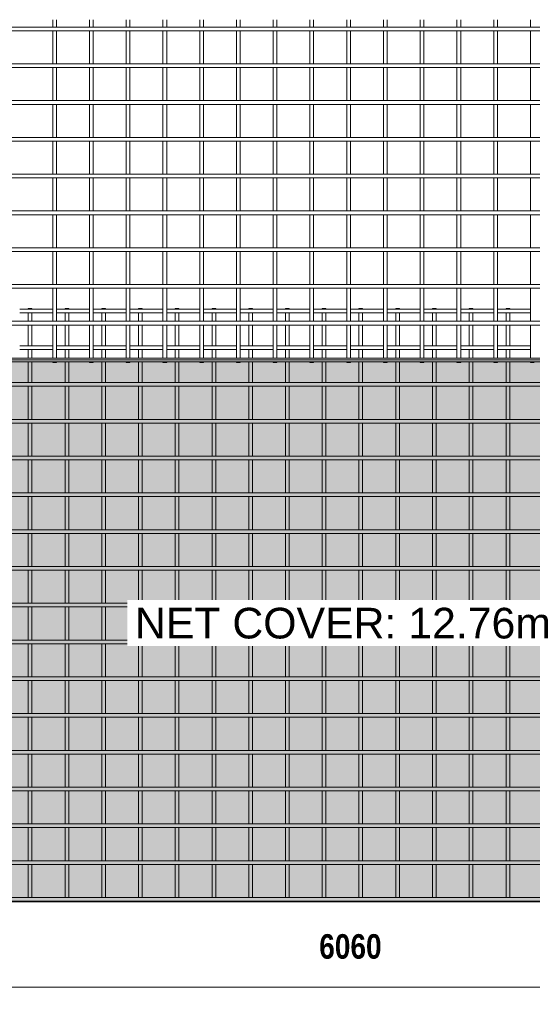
# Model space of a CAD drawing. Header units: millimetres. Extents: x -1089 to 8233, y -667 to 3349.
# Tile 2 of 5: x 1114 to 3207, y -667 to 3349. Entities that reach past the tile are written whole.
import ezdxf

# ---------------------------------------------------------------- set-up
doc = ezdxf.new("R2010")
doc.units = ezdxf.units.MM
for name, color, linetype, lineweight in [('A-ANNO-DIMS', 211, 'Continuous', 9), ('A-ANNO-DIMS-50', 211, 'Continuous', 9), ('A-DETL-GENF', 92, 'Continuous', 18), ('A-DETL-THIN', 151, 'Continuous', 18), ('A-GENM', 13, 'Continuous', 18), ('G-ANNO-TEXT', 231, 'Continuous', 9)]:
    doc.layers.add(name, color=color, linetype=linetype, lineweight=lineweight)
doc.styles.add('Arial_1', font='arial.ttf', dxfattribs={"height": 125})
doc.styles.add('TechnicBold', font='techb___.ttf', dxfattribs={"height": 100})
doc.dimstyles.new('Technic_-_DiagonalSlash', dxfattribs={"dimscale": 304.8, "dimtxt": 134.269535, "dimasz": 0.410105, "dimexe": 0.393701, "dimexo": 0.82021, "dimgap": 0.287073, "dimtad": 1, "dimdec": 0, "dimzin": 0, "dimdsep": 46, "dimtxsty": 'TechnicBold', "dimblk1": 'OBLIQUE', "dimblk2": 'OBLIQUE', "dimsah": 1, "dimcen": 0.09, "dimdle": 0.393701, "dimazin": 0, "dimtfac": 1, "dimtdec": 4, "dimtix": 1, "dimtmove": 0, "dimatfit": 3, "dimfxl": 1, "dimtvp": 1, "dimtfill": 1, "dimtolj": 1, "dimtzin": 0, "dimarcsym": 2})

# ---------------------------------------------------------------- blocks, each defined once
blk = doc.blocks.new('United Steel 661 Large Mesh - United Steel 661 Large Mesh-275914-Level 1')
at = {"layer": 'A-GENM'}
for p, q in [((-4386.8, 0), (-4386.8, -2.8)), ((-4371.8, 0), (-4386.8, 0)), ((-4371.8, -2.8), (-4371.8, 0)), ((-4236.8, 0), (-4236.8, -2.8)), ((-4221.8, 0), (-4236.8, 0)), ((-4221.8, -2.8), (-4221.8, 0)), ((-4086.8, 0), (-4086.8, -2.8)), ((-4071.8, 0), (-4086.8, 0)), ((-4071.8, -2.8), (-4071.8, 0)), ((-3936.9, 0), (-3936.9, -2.8)), ((-3921.9, 0), (-3936.9, 0)), ((-3921.9, -2.8), (-3921.9, 0)), ((-3786.9, 0), (-3786.9, -2.9)), ((-3771.9, 0), (-3786.9, 0)), ((-3771.9, -2.9), (-3771.9, 0)), ((-3636.9, 0), (-3636.9, -2.9)), ((-3621.9, 0), (-3636.9, 0)), ((-3621.9, -2.9), (-3621.9, 0)), ((-3486.9, 0), (-3486.9, -2.9)), ((-3471.9, 0), (-3486.9, 0)), ((-3471.9, -2.9), (-3471.9, 0)), ((-3336.9, 0), (-3336.9, -2.9)), ((-3321.9, 0), (-3336.9, 0)), ((-3321.9, -2.9), (-3321.9, 0)), ((-3187, 0), (-3187, -2.8)), ((-3172, 0), (-3187, 0)), ((-3172, -2.8), (-3172, 0)), ((-3037, 0), (-3037, -2.8)), ((-3022, 0), (-3037, 0)), ((-3022, -2.8), (-3022, 0)), ((-2887, 0), (-2887, -2.8)), ((-2872, 0), (-2887, 0)), ((-2872, -2.8), (-2872, 0)), ((-2737, 0), (-2737, -2.8)), ((-2722, 0), (-2737, 0)), ((-2722, -2.8), (-2722, 0)), ((-2587, 0), (-2587, -2.8)), ((-2572, 0), (-2587, 0)), ((-2572, -2.8), (-2572, 0)), ((-2437, 0), (-2437, -2.8)), ((-2422, 0), (-2437, 0)), ((-2422, -2.8), (-2422, 0)), ((-4286.8, -2.8), (-4421.8, -2.8)), ((-4421.8, -17.8), (-4286.8, -17.8)), ((-4386.8, -17.7), (-4386.8, -52.7)), ((-4371.8, -52.7), (-4371.8, -17.7)), ((-4136.8, -2.8), (-4271.8, -2.8)), ((-4271.8, -17.8), (-4136.8, -17.8)), ((-4236.8, -17.7), (-4236.8, -52.7)), ((-4221.8, -52.7), (-4221.8, -17.7)), ((-3986.9, -2.8), (-4121.8, -2.8)), ((-4121.8, -17.8), (-3986.9, -17.8)), ((-4086.8, -17.7), (-4086.8, -52.7)), ((-4071.8, -52.7), (-4071.8, -17.7)), ((-3836.9, -2.8), (-3971.9, -2.8)), ((-3971.9, -17.8), (-3836.9, -17.8)), ((-3936.9, -17.7), (-3936.9, -52.7)), ((-3921.9, -52.7), (-3921.9, -17.7)), ((-3686.9, -2.8), (-3821.9, -2.8)), ((-3821.9, -17.8), (-3686.9, -17.8)), ((-3786.9, -17.7), (-3786.9, -52.7)), ((-3771.9, -52.7), (-3771.9, -17.7)), ((-3536.9, -2.8), (-3671.9, -2.8)), ((-3671.9, -17.8), (-3536.9, -17.8)), ((-3636.9, -17.7), (-3636.9, -52.7)), ((-3621.9, -52.7), (-3621.9, -17.7)), ((-3386.9, -2.8), (-3521.9, -2.8)), ((-3521.9, -17.8), (-3386.9, -17.8)), ((-3486.9, -17.6), (-3486.9, -52.8)), ((-3471.9, -52.8), (-3471.9, -17.6)), ((-3237, -2.8), (-3371.9, -2.8)), ((-3371.9, -17.8), (-3237, -17.8)), ((-3336.9, -17.6), (-3336.9, -52.6)), ((-3321.9, -52.6), (-3321.9, -17.6)), ((-3087, -2.8), (-3222, -2.8)), ((-3222, -17.8), (-3087, -17.8)), ((-3187, -17.8), (-3187, -52.6)), ((-3172, -52.6), (-3172, -17.8)), ((-2937, -2.8), (-3072, -2.8)), ((-3072, -17.8), (-2937, -17.8)), ((-3037, -17.8), (-3037, -52.6)), ((-3022, -52.6), (-3022, -17.8)), ((-2787, -2.8), (-2922, -2.8)), ((-2922, -17.8), (-2787, -17.8)), ((-2887, -17.8), (-2887, -52.6)), ((-2872, -52.6), (-2872, -17.8)), ((-2637, -2.8), (-2772, -2.8)), ((-2772, -17.8), (-2637, -17.8)), ((-2737, -17.8), (-2737, -52.6)), ((-2722, -52.6), (-2722, -17.8)), ((-2487, -2.8), (-2622, -2.8)), ((-2622, -17.8), (-2487, -17.8)), ((-2587, -17.8), (-2587, -52.6)), ((-2572, -52.6), (-2572, -17.8)), ((-2337.1, -2.8), (-2472, -2.8)), ((-2472, -17.8), (-2337.1, -17.8)), ((-2437, -17.8), (-2437, -52.6)), ((-2422, -52.6), (-2422, -17.8)), ((-4386.8, -67.6), (-4386.8, -152.8)), ((-4371.8, -152.8), (-4371.8, -67.6)), ((-4236.8, -67.6), (-4236.8, -152.8)), ((-4221.8, -152.8), (-4221.8, -67.6)), ((-4086.8, -67.6), (-4086.8, -152.8)), ((-4071.8, -152.8), (-4071.8, -67.6)), ((-3936.9, -67.6), (-3936.9, -152.8)), ((-3921.9, -152.8), (-3921.9, -67.6)), ((-3786.9, -67.5), (-3786.9, -152.8)), ((-3771.9, -152.8), (-3771.9, -67.5)), ((-3636.9, -67.5), (-3636.9, -152.8)), ((-3621.9, -152.8), (-3621.9, -67.5)), ((-3486.9, -67.5), (-3486.9, -152.9)), ((-3471.9, -152.9), (-3471.9, -67.5)), ((-3336.9, -67.6), (-3336.9, -152.9)), ((-3321.9, -152.9), (-3321.9, -67.6)), ((-3187, -67.6), (-3187, -152.7)), ((-3172, -152.7), (-3172, -67.6)), ((-3037, -67.6), (-3037, -152.7)), ((-3022, -152.7), (-3022, -67.6)), ((-2887, -67.6), (-2887, -152.7)), ((-2872, -152.7), (-2872, -67.6)), ((-2737, -67.6), (-2737, -152.7)), ((-2722, -152.7), (-2722, -67.6)), ((-2587, -67.6), (-2587, -152.7)), ((-2572, -152.7), (-2572, -67.6)), ((-2437, -67.6), (-2437, -152.7)), ((-2422, -152.7), (-2422, -67.6)), ((-4286.8, -152.7), (-4421.8, -152.7)), ((-4136.8, -152.7), (-4271.8, -152.7)), ((-3986.9, -152.7), (-4121.8, -152.7)), ((-3836.9, -152.7), (-3971.9, -152.7)), ((-3686.9, -152.7), (-3821.9, -152.7)), ((-3536.9, -152.7), (-3671.9, -152.7)), ((-3386.9, -152.7), (-3521.9, -152.7)), ((-3237, -152.7), (-3371.9, -152.7)), ((-3087, -152.7), (-3222, -152.7)), ((-2937, -152.7), (-3072, -152.7)), ((-2787, -152.7), (-2922, -152.7)), ((-2637, -152.7), (-2772, -152.7)), ((-2487, -152.7), (-2622, -152.7)), ((-2337.1, -152.7), (-2472, -152.7)), ((-4421.8, -167.7), (-4286.8, -167.7)), ((-4386.8, -167.7), (-4386.8, -202.7)), ((-4371.8, -202.7), (-4371.8, -167.7)), ((-4271.8, -167.7), (-4136.8, -167.7)), ((-4236.8, -167.7), (-4236.8, -202.7)), ((-4221.8, -202.7), (-4221.8, -167.7)), ((-4121.8, -167.7), (-3986.9, -167.7)), ((-4086.8, -167.7), (-4086.8, -202.7)), ((-4071.8, -202.7), (-4071.8, -167.7)), ((-3971.9, -167.7), (-3836.9, -167.7)), ((-3936.9, -167.7), (-3936.9, -202.7)), ((-3921.9, -202.7), (-3921.9, -167.7)), ((-3821.9, -167.7), (-3686.9, -167.7)), ((-3786.9, -167.6), (-3786.9, -202.7)), ((-3771.9, -202.7), (-3771.9, -167.6)), ((-3671.9, -167.7), (-3536.9, -167.7)), ((-3636.9, -167.6), (-3636.9, -202.7)), ((-3621.9, -202.7), (-3621.9, -167.6)), ((-3521.9, -167.7), (-3386.9, -167.7)), ((-3486.9, -167.6), (-3486.9, -202.7)), ((-3471.9, -202.7), (-3471.9, -167.6)), ((-3371.9, -167.7), (-3237, -167.7)), ((-3336.9, -167.6), (-3336.9, -202.6)), ((-3321.9, -202.6), (-3321.9, -167.6)), ((-3222, -167.7), (-3087, -167.7)), ((-3187, -167.7), (-3187, -202.6)), ((-3172, -202.6), (-3172, -167.7)), ((-3072, -167.7), (-2937, -167.7)), ((-3037, -167.7), (-3037, -202.6)), ((-3022, -202.6), (-3022, -167.7)), ((-2922, -167.7), (-2787, -167.7)), ((-2887, -167.7), (-2887, -202.6)), ((-2872, -202.6), (-2872, -167.7)), ((-2772, -167.7), (-2637, -167.7)), ((-2737, -167.7), (-2737, -202.6)), ((-2722, -202.6), (-2722, -167.7)), ((-2622, -167.7), (-2487, -167.7)), ((-2587, -167.7), (-2587, -202.6)), ((-2572, -202.6), (-2572, -167.7)), ((-2472, -167.7), (-2337.1, -167.7)), ((-2437, -167.7), (-2437, -202.6)), ((-2422, -202.6), (-2422, -167.7)), ((-4386.8, -217.6), (-4386.8, -302.8)), ((-4371.8, -302.8), (-4371.8, -217.6)), ((-4236.8, -217.6), (-4236.8, -302.8)), ((-4221.8, -302.8), (-4221.8, -217.6)), ((-4086.8, -217.5), (-4086.8, -302.8)), ((-4071.8, -302.8), (-4071.8, -217.5)), ((-3936.9, -217.5), (-3936.9, -302.8)), ((-3921.9, -302.8), (-3921.9, -217.5)), ((-3786.9, -217.5), (-3786.9, -302.8)), ((-3771.9, -302.8), (-3771.9, -217.5)), ((-3636.9, -217.5), (-3636.9, -302.8)), ((-3621.9, -302.8), (-3621.9, -217.5)), ((-3486.9, -217.5), (-3486.9, -302.8)), ((-3471.9, -302.8), (-3471.9, -217.5)), ((-3336.9, -217.6), (-3336.9, -302.8)), ((-3321.9, -302.8), (-3321.9, -217.6)), ((-3187, -217.6), (-3187, -302.7)), ((-3172, -302.7), (-3172, -217.6)), ((-3037, -217.6), (-3037, -302.7)), ((-3022, -302.7), (-3022, -217.6)), ((-2887, -217.6), (-2887, -302.7)), ((-2872, -302.7), (-2872, -217.6)), ((-2737, -217.6), (-2737, -302.7)), ((-2722, -302.7), (-2722, -217.6)), ((-2587, -217.6), (-2587, -302.7)), ((-2572, -302.7), (-2572, -217.6)), ((-2437, -217.6), (-2437, -302.7)), ((-2422, -302.7), (-2422, -217.6)), ((-250.1, -302.7), (-6060, -302.7)), ((-6060, -317.7), (-250.1, -317.7)), ((-4386.8, -317.7), (-4386.8, -452.8)), ((-4371.8, -452.8), (-4371.8, -317.7)), ((-4236.8, -317.7), (-4236.8, -452.8)), ((-4221.8, -452.8), (-4221.8, -317.7)), ((-4086.8, -317.6), (-4086.8, -452.8)), ((-4071.8, -452.8), (-4071.8, -317.6)), ((-3936.9, -317.6), (-3936.9, -452.8)), ((-3921.9, -452.8), (-3921.9, -317.6)), ((-3786.9, -317.6), (-3786.9, -452.8)), ((-3771.9, -452.8), (-3771.9, -317.6)), ((-3636.9, -317.6), (-3636.9, -452.8)), ((-3621.9, -452.8), (-3621.9, -317.6)), ((-3486.9, -317.6), (-3486.9, -452.8)), ((-3471.9, -452.8), (-3471.9, -317.6)), ((-3336.9, -317.6), (-3336.9, -452.8)), ((-3321.9, -452.8), (-3321.9, -317.6)), ((-3187, -317.7), (-3187, -452.7)), ((-3172, -452.7), (-3172, -317.7)), ((-3037, -317.7), (-3037, -452.7)), ((-3022, -452.7), (-3022, -317.7)), ((-2887, -317.7), (-2887, -452.7)), ((-2872, -452.7), (-2872, -317.7)), ((-2737, -317.7), (-2737, -452.7)), ((-2722, -452.7), (-2722, -317.7)), ((-2587, -317.7), (-2587, -452.7)), ((-2572, -452.7), (-2572, -317.7)), ((-2437, -317.7), (-2437, -452.7)), ((-2422, -452.7), (-2422, -317.7)), ((-250.1, -452.7), (-6060, -452.7)), ((-6060, -467.7), (-250.1, -467.7)), ((-4386.8, -467.6), (-4386.8, -602.8)), ((-4371.8, -602.8), (-4371.8, -467.6)), ((-4236.8, -467.6), (-4236.8, -602.8)), ((-4221.8, -602.8), (-4221.8, -467.6)), ((-4086.8, -467.6), (-4086.8, -602.8)), ((-4071.8, -602.8), (-4071.8, -467.6)), ((-3936.9, -467.6), (-3936.9, -602.8)), ((-3921.9, -602.8), (-3921.9, -467.6)), ((-3786.9, -467.6), (-3786.9, -602.8)), ((-3771.9, -602.8), (-3771.9, -467.6)), ((-3636.9, -467.6), (-3636.9, -602.8)), ((-3621.9, -602.8), (-3621.9, -467.6)), ((-3486.9, -467.6), (-3486.9, -602.8)), ((-3471.9, -602.8), (-3471.9, -467.6)), ((-3336.9, -467.6), (-3336.9, -602.8)), ((-3321.9, -602.8), (-3321.9, -467.6)), ((-3187, -467.7), (-3187, -602.7)), ((-3172, -602.7), (-3172, -467.7)), ((-3037, -467.7), (-3037, -602.7)), ((-3022, -602.7), (-3022, -467.7)), ((-2887, -467.7), (-2887, -602.7)), ((-2872, -602.7), (-2872, -467.7)), ((-2737, -467.7), (-2737, -602.7)), ((-2722, -602.7), (-2722, -467.7)), ((-2587, -467.7), (-2587, -602.7)), ((-2572, -602.7), (-2572, -467.7)), ((-2437, -467.7), (-2437, -602.7)), ((-2422, -602.7), (-2422, -467.7)), ((-250.1, -602.7), (-6060, -602.7)), ((-6060, -617.7), (-250.1, -617.7)), ((-4386.8, -617.6), (-4386.8, -752.8)), ((-4371.8, -752.8), (-4371.8, -617.6)), ((-4236.8, -617.6), (-4236.8, -752.8)), ((-4221.8, -752.8), (-4221.8, -617.6)), ((-4086.8, -617.6), (-4086.8, -752.8)), ((-4071.8, -752.8), (-4071.8, -617.6)), ((-3936.9, -617.6), (-3936.9, -752.8)), ((-3921.9, -752.8), (-3921.9, -617.6)), ((-3786.9, -617.6), (-3786.9, -752.8)), ((-3771.9, -752.8), (-3771.9, -617.6)), ((-3636.9, -617.6), (-3636.9, -752.8)), ((-3621.9, -752.8), (-3621.9, -617.6)), ((-3486.9, -617.6), (-3486.9, -752.8)), ((-3471.9, -752.8), (-3471.9, -617.6)), ((-3336.9, -617.6), (-3336.9, -752.8)), ((-3321.9, -752.8), (-3321.9, -617.6)), ((-3187, -617.7), (-3187, -752.7)), ((-3172, -752.7), (-3172, -617.7)), ((-3037, -617.7), (-3037, -752.7)), ((-3022, -752.7), (-3022, -617.7)), ((-2887, -617.7), (-2887, -752.7)), ((-2872, -752.7), (-2872, -617.7)), ((-2737, -617.7), (-2737, -752.7)), ((-2722, -752.7), (-2722, -617.7)), ((-2587, -617.7), (-2587, -752.7)), ((-2572, -752.7), (-2572, -617.7)), ((-2437, -617.7), (-2437, -752.7)), ((-2422, -752.7), (-2422, -617.7)), ((-250.1, -752.7), (-6060, -752.7)), ((-6060, -767.7), (-250.1, -767.7)), ((-4386.8, -767.6), (-4386.8, -902.7)), ((-4371.8, -902.7), (-4371.8, -767.6)), ((-4236.8, -767.6), (-4236.8, -902.8)), ((-4221.8, -902.8), (-4221.8, -767.6)), ((-4086.8, -767.6), (-4086.8, -902.8)), ((-4071.8, -902.8), (-4071.8, -767.6)), ((-3936.9, -767.6), (-3936.9, -902.8)), ((-3921.9, -902.8), (-3921.9, -767.6)), ((-3786.9, -767.6), (-3786.9, -902.8)), ((-3771.9, -902.8), (-3771.9, -767.6)), ((-3636.9, -767.6), (-3636.9, -902.8)), ((-3621.9, -902.8), (-3621.9, -767.6)), ((-3486.9, -767.6), (-3486.9, -902.8)), ((-3471.9, -902.8), (-3471.9, -767.6)), ((-3336.9, -767.6), (-3336.9, -902.8)), ((-3321.9, -902.8), (-3321.9, -767.6)), ((-3187, -767.7), (-3187, -902.7)), ((-3172, -902.7), (-3172, -767.7)), ((-3037, -767.7), (-3037, -902.7)), ((-3022, -902.7), (-3022, -767.7)), ((-2887, -767.7), (-2887, -902.7)), ((-2872, -902.7), (-2872, -767.7)), ((-2737, -767.7), (-2737, -902.7)), ((-2722, -902.7), (-2722, -767.7)), ((-2587, -767.7), (-2587, -902.7)), ((-2572, -902.7), (-2572, -767.7)), ((-2437, -767.7), (-2437, -902.7)), ((-2422, -902.7), (-2422, -767.7)), ((-250.1, -902.7), (-6060, -902.7)), ((-6060, -917.7), (-250.1, -917.7)), ((-4386.8, -917.6), (-4386.8, -1052.7)), ((-4371.8, -1052.7), (-4371.8, -917.6)), ((-4236.8, -917.6), (-4236.8, -1052.7)), ((-4221.8, -1052.7), (-4221.8, -917.6)), ((-4086.8, -917.6), (-4086.8, -1052.7)), ((-4071.8, -1052.7), (-4071.8, -917.6)), ((-3936.9, -917.6), (-3936.9, -1052.8)), ((-3921.9, -1052.8), (-3921.9, -917.6)), ((-3786.9, -917.6), (-3786.9, -1052.8)), ((-3771.9, -1052.8), (-3771.9, -917.6)), ((-3636.9, -917.6), (-3636.9, -1052.8)), ((-3621.9, -1052.8), (-3621.9, -917.6)), ((-3486.9, -917.6), (-3486.9, -1052.8)), ((-3471.9, -1052.8), (-3471.9, -917.6)), ((-3336.9, -917.6), (-3336.9, -1052.8)), ((-3321.9, -1052.8), (-3321.9, -917.6)), ((-3187, -917.7), (-3187, -1052.7)), ((-3172, -1052.7), (-3172, -917.7)), ((-3037, -917.7), (-3037, -1052.7)), ((-3022, -1052.7), (-3022, -917.7)), ((-2887, -917.7), (-2887, -1052.7)), ((-2872, -1052.7), (-2872, -917.7)), ((-2737, -917.7), (-2737, -1052.7)), ((-2722, -1052.7), (-2722, -917.7)), ((-2587, -917.7), (-2587, -1052.7)), ((-2572, -1052.7), (-2572, -917.7)), ((-2437, -917.7), (-2437, -1052.7)), ((-2422, -1052.7), (-2422, -917.7)), ((-250.1, -1052.7), (-6060, -1052.7)), ((-6060, -1067.7), (-250.1, -1067.7)), ((-4386.8, -1067.6), (-4386.8, -1202.7)), ((-4371.8, -1202.7), (-4371.8, -1067.6)), ((-4236.8, -1067.6), (-4236.8, -1202.7)), ((-4221.8, -1202.7), (-4221.8, -1067.6)), ((-4086.8, -1067.6), (-4086.8, -1202.7)), ((-4071.8, -1202.7), (-4071.8, -1067.6)), ((-3936.9, -1067.6), (-3936.9, -1202.7)), ((-3921.9, -1202.7), (-3921.9, -1067.6)), ((-3786.9, -1067.6), (-3786.9, -1202.7)), ((-3771.9, -1202.7), (-3771.9, -1067.6)), ((-3636.9, -1067.6), (-3636.9, -1202.8)), ((-3621.9, -1202.8), (-3621.9, -1067.6)), ((-3486.9, -1067.6), (-3486.9, -1202.8)), ((-3471.9, -1202.8), (-3471.9, -1067.6)), ((-3336.9, -1067.5), (-3336.9, -1202.8)), ((-3321.9, -1202.8), (-3321.9, -1067.5)), ((-3187, -1067.7), (-3187, -1202.6)), ((-3172, -1202.6), (-3172, -1067.7)), ((-3037, -1067.7), (-3037, -1202.6)), ((-3022, -1202.6), (-3022, -1067.7)), ((-2887, -1067.7), (-2887, -1202.6)), ((-2872, -1202.6), (-2872, -1067.7)), ((-2737, -1067.7), (-2737, -1202.6)), ((-2722, -1202.6), (-2722, -1067.7)), ((-2587, -1067.7), (-2587, -1202.6)), ((-2572, -1202.6), (-2572, -1067.7)), ((-2437, -1067.7), (-2437, -1202.6)), ((-2422, -1202.6), (-2422, -1067.7)), ((-250.1, -1202.6), (-6060, -1202.6)), ((-6060, -1217.6), (-250.1, -1217.6)), ((-4386.8, -1217.6), (-4386.8, -1352.7)), ((-4371.8, -1352.7), (-4371.8, -1217.6)), ((-4236.8, -1217.6), (-4236.8, -1352.7)), ((-4221.8, -1352.7), (-4221.8, -1217.6)), ((-4086.8, -1217.6), (-4086.8, -1352.7)), ((-4071.8, -1352.7), (-4071.8, -1217.6)), ((-3936.9, -1217.6), (-3936.9, -1352.7)), ((-3921.9, -1352.7), (-3921.9, -1217.6)), ((-3786.9, -1217.6), (-3786.9, -1352.7)), ((-3771.9, -1352.7), (-3771.9, -1217.6)), ((-3636.9, -1217.5), (-3636.9, -1352.7)), ((-3621.9, -1352.7), (-3621.9, -1217.5)), ((-3486.9, -1217.5), (-3486.9, -1352.7)), ((-3471.9, -1352.7), (-3471.9, -1217.5)), ((-3336.9, -1217.5), (-3336.9, -1352.8)), ((-3321.9, -1352.8), (-3321.9, -1217.5)), ((-3187, -1217.6), (-3187, -1352.6)), ((-3172, -1352.6), (-3172, -1217.6)), ((-3037, -1217.6), (-3037, -1352.6)), ((-3022, -1352.6), (-3022, -1217.6)), ((-2887, -1217.6), (-2887, -1352.6)), ((-2872, -1352.6), (-2872, -1217.6)), ((-2737, -1217.6), (-2737, -1352.6)), ((-2722, -1352.6), (-2722, -1217.6)), ((-2587, -1217.6), (-2587, -1352.6)), ((-2572, -1352.6), (-2572, -1217.6)), ((-2437, -1217.6), (-2437, -1352.6)), ((-2422, -1352.6), (-2422, -1217.6)), ((-250.1, -1352.6), (-6060, -1352.6)), ((-6060, -1367.6), (-250.1, -1367.6)), ((-4386.8, -1367.6), (-4386.8, -1502.7)), ((-4371.8, -1502.7), (-4371.8, -1367.6)), ((-4236.8, -1367.6), (-4236.8, -1502.7)), ((-4221.8, -1502.7), (-4221.8, -1367.6)), ((-4086.8, -1367.6), (-4086.8, -1502.7)), ((-4071.8, -1502.7), (-4071.8, -1367.6)), ((-3936.9, -1367.5), (-3936.9, -1502.7)), ((-3921.9, -1502.7), (-3921.9, -1367.5)), ((-3786.9, -1367.5), (-3786.9, -1502.7)), ((-3771.9, -1502.7), (-3771.9, -1367.5)), ((-3636.9, -1367.5), (-3636.9, -1502.7)), ((-3621.9, -1502.7), (-3621.9, -1367.5)), ((-3486.9, -1367.5), (-3486.9, -1502.7)), ((-3471.9, -1502.7), (-3471.9, -1367.5)), ((-3336.9, -1367.5), (-3336.9, -1502.7)), ((-3321.9, -1502.7), (-3321.9, -1367.5)), ((-3187, -1367.6), (-3187, -1502.6)), ((-3172, -1502.6), (-3172, -1367.6)), ((-3037, -1367.6), (-3037, -1502.6)), ((-3022, -1502.6), (-3022, -1367.6)), ((-2887, -1367.6), (-2887, -1502.6)), ((-2872, -1502.6), (-2872, -1367.6)), ((-2737, -1367.6), (-2737, -1502.6)), ((-2722, -1502.6), (-2722, -1367.6)), ((-2587, -1367.6), (-2587, -1502.6)), ((-2572, -1502.6), (-2572, -1367.6)), ((-2437, -1367.6), (-2437, -1502.6)), ((-2422, -1502.6), (-2422, -1367.6)), ((-250.1, -1502.6), (-6060, -1502.6)), ((-6060, -1517.6), (-250.1, -1517.6)), ((-4386.8, -1517.6), (-4386.8, -1652.7)), ((-4371.8, -1652.7), (-4371.8, -1517.6)), ((-4236.8, -1517.5), (-4236.8, -1652.7)), ((-4221.8, -1652.7), (-4221.8, -1517.5)), ((-4086.8, -1517.5), (-4086.8, -1652.7)), ((-4071.8, -1652.7), (-4071.8, -1517.5)), ((-3936.9, -1517.5), (-3936.9, -1652.7)), ((-3921.9, -1652.7), (-3921.9, -1517.5)), ((-3786.9, -1517.5), (-3786.9, -1652.7)), ((-3771.9, -1652.7), (-3771.9, -1517.5)), ((-3636.9, -1517.5), (-3636.9, -1652.7)), ((-3621.9, -1652.7), (-3621.9, -1517.5)), ((-3486.9, -1517.5), (-3486.9, -1652.7)), ((-3471.9, -1652.7), (-3471.9, -1517.5)), ((-3336.9, -1517.5), (-3336.9, -1652.7)), ((-3321.9, -1652.7), (-3321.9, -1517.5)), ((-3187, -1517.6), (-3187, -1652.6)), ((-3172, -1652.6), (-3172, -1517.6)), ((-3037, -1517.6), (-3037, -1652.6)), ((-3022, -1652.6), (-3022, -1517.6)), ((-2887, -1517.6), (-2887, -1652.6)), ((-2872, -1652.6), (-2872, -1517.6)), ((-2737, -1517.6), (-2737, -1652.6)), ((-2722, -1652.6), (-2722, -1517.6)), ((-2587, -1517.6), (-2587, -1652.6)), ((-2572, -1652.6), (-2572, -1517.6)), ((-2437, -1517.6), (-2437, -1652.6)), ((-2422, -1652.6), (-2422, -1517.6)), ((-250.1, -1652.6), (-6060, -1652.6)), ((-6060, -1667.6), (-250.1, -1667.6)), ((-4386.8, -1667.5), (-4386.8, -1802.7)), ((-4371.8, -1802.7), (-4371.8, -1667.5)), ((-4236.8, -1667.5), (-4236.8, -1802.7)), ((-4221.8, -1802.7), (-4221.8, -1667.5)), ((-4086.8, -1667.5), (-4086.8, -1802.7)), ((-4071.8, -1802.7), (-4071.8, -1667.5)), ((-3936.9, -1667.5), (-3936.9, -1802.7)), ((-3921.9, -1802.7), (-3921.9, -1667.5)), ((-3786.9, -1667.5), (-3786.9, -1802.7)), ((-3771.9, -1802.7), (-3771.9, -1667.5)), ((-3636.9, -1667.5), (-3636.9, -1802.7)), ((-3621.9, -1802.7), (-3621.9, -1667.5)), ((-3486.9, -1667.5), (-3486.9, -1802.7)), ((-3471.9, -1802.7), (-3471.9, -1667.5)), ((-3336.9, -1667.5), (-3336.9, -1802.7)), ((-3321.9, -1802.7), (-3321.9, -1667.5)), ((-3187, -1667.6), (-3187, -1802.6)), ((-3172, -1802.6), (-3172, -1667.6)), ((-3037, -1667.6), (-3037, -1802.6)), ((-3022, -1802.6), (-3022, -1667.6)), ((-2887, -1667.6), (-2887, -1802.6)), ((-2872, -1802.6), (-2872, -1667.6)), ((-2737, -1667.6), (-2737, -1802.6)), ((-2722, -1802.6), (-2722, -1667.6)), ((-2587, -1667.6), (-2587, -1802.6)), ((-2572, -1802.6), (-2572, -1667.6)), ((-2437, -1667.6), (-2437, -1802.6)), ((-2422, -1802.6), (-2422, -1667.6)), ((-250.1, -1802.6), (-6060, -1802.6)), ((-6060, -1817.6), (-250.1, -1817.6)), ((-4386.8, -1817.5), (-4386.8, -1952.7)), ((-4371.8, -1952.7), (-4371.8, -1817.5)), ((-4236.8, -1817.5), (-4236.8, -1952.7)), ((-4221.8, -1952.7), (-4221.8, -1817.5)), ((-4086.8, -1817.5), (-4086.8, -1952.7)), ((-4071.8, -1952.7), (-4071.8, -1817.5)), ((-3936.9, -1817.5), (-3936.9, -1952.7)), ((-3921.9, -1952.7), (-3921.9, -1817.5)), ((-3786.9, -1817.5), (-3786.9, -1952.7)), ((-3771.9, -1952.7), (-3771.9, -1817.5)), ((-3636.9, -1817.5), (-3636.9, -1952.7)), ((-3621.9, -1952.7), (-3621.9, -1817.5)), ((-3486.9, -1817.5), (-3486.9, -1952.7)), ((-3471.9, -1952.7), (-3471.9, -1817.5)), ((-3336.9, -1817.5), (-3336.9, -1952.7)), ((-3321.9, -1952.7), (-3321.9, -1817.5)), ((-3187, -1817.6), (-3187, -1952.6)), ((-3172, -1952.6), (-3172, -1817.6)), ((-3037, -1817.6), (-3037, -1952.6)), ((-3022, -1952.6), (-3022, -1817.6)), ((-2887, -1817.6), (-2887, -1952.6)), ((-2872, -1952.6), (-2872, -1817.6)), ((-2737, -1817.6), (-2737, -1952.6)), ((-2722, -1952.6), (-2722, -1817.6)), ((-2587, -1817.6), (-2587, -1952.6)), ((-2572, -1952.6), (-2572, -1817.6)), ((-2437, -1817.6), (-2437, -1952.6)), ((-2422, -1952.6), (-2422, -1817.6)), ((-250.1, -1952.6), (-6060, -1952.6)), ((-6060, -1967.6), (-250.1, -1967.6)), ((-4386.8, -1967.5), (-4386.8, -2102.6)), ((-4371.8, -2102.6), (-4371.8, -1967.5)), ((-4236.8, -1967.5), (-4236.8, -2102.6)), ((-4221.8, -2102.6), (-4221.8, -1967.5)), ((-4086.8, -1967.5), (-4086.8, -2102.7)), ((-4071.8, -2102.7), (-4071.8, -1967.5)), ((-3936.9, -1967.5), (-3936.9, -2102.7)), ((-3921.9, -2102.7), (-3921.9, -1967.5)), ((-3786.9, -1967.5), (-3786.9, -2102.7)), ((-3771.9, -2102.7), (-3771.9, -1967.5)), ((-3636.9, -1967.5), (-3636.9, -2102.7)), ((-3621.9, -2102.7), (-3621.9, -1967.5)), ((-3486.9, -1967.5), (-3486.9, -2102.7)), ((-3471.9, -2102.7), (-3471.9, -1967.5)), ((-3336.9, -1967.5), (-3336.9, -2102.7)), ((-3321.9, -2102.7), (-3321.9, -1967.5)), ((-3187, -1967.6), (-3187, -2102.6)), ((-3172, -2102.6), (-3172, -1967.6)), ((-3037, -1967.6), (-3037, -2102.6)), ((-3022, -2102.6), (-3022, -1967.6)), ((-2887, -1967.6), (-2887, -2102.6)), ((-2872, -2102.6), (-2872, -1967.6)), ((-2737, -1967.6), (-2737, -2102.6)), ((-2722, -2102.6), (-2722, -1967.6)), ((-2587, -1967.6), (-2587, -2102.6)), ((-2572, -2102.6), (-2572, -1967.6)), ((-2437, -1967.6), (-2437, -2102.6)), ((-2422, -2102.6), (-2422, -1967.6)), ((-250.1, -2102.6), (-6060, -2102.6)), ((-6060, -2117.6), (-250.1, -2117.6)), ((-4386.8, -2117.5), (-4386.8, -2252.6)), ((-4371.8, -2252.6), (-4371.8, -2117.5)), ((-4236.8, -2117.5), (-4236.8, -2252.6)), ((-4221.8, -2252.6), (-4221.8, -2117.5)), ((-4086.8, -2117.5), (-4086.8, -2252.6)), ((-4071.8, -2252.6), (-4071.8, -2117.5)), ((-3936.9, -2117.5), (-3936.9, -2252.6)), ((-3921.9, -2252.6), (-3921.9, -2117.5)), ((-3786.9, -2117.5), (-3786.9, -2252.7)), ((-3771.9, -2252.7), (-3771.9, -2117.5)), ((-3636.9, -2117.5), (-3636.9, -2252.7)), ((-3621.9, -2252.7), (-3621.9, -2117.5)), ((-3486.9, -2117.5), (-3486.9, -2252.7)), ((-3471.9, -2252.7), (-3471.9, -2117.5)), ((-3336.9, -2117.5), (-3336.9, -2252.7)), ((-3321.9, -2252.7), (-3321.9, -2117.5)), ((-3187, -2117.6), (-3187, -2252.6)), ((-3172, -2252.6), (-3172, -2117.6)), ((-3037, -2117.6), (-3037, -2252.6)), ((-3022, -2252.6), (-3022, -2117.6)), ((-2887, -2117.6), (-2887, -2252.6)), ((-2872, -2252.6), (-2872, -2117.6)), ((-2737, -2117.6), (-2737, -2252.6)), ((-2722, -2252.6), (-2722, -2117.6)), ((-2587, -2117.6), (-2587, -2252.6)), ((-2572, -2252.6), (-2572, -2117.6)), ((-2437, -2117.6), (-2437, -2252.6)), ((-2422, -2252.6), (-2422, -2117.6)), ((-250.1, -2252.6), (-6060, -2252.6)), ((-6060, -2267.6), (-250.1, -2267.6)), ((-4386.8, -2267.5), (-4386.8, -2402.6)), ((-4371.8, -2402.6), (-4371.8, -2267.5)), ((-4236.8, -2267.5), (-4236.8, -2402.6)), ((-4221.8, -2402.6), (-4221.8, -2267.5)), ((-4086.8, -2267.5), (-4086.8, -2402.6)), ((-4071.8, -2402.6), (-4071.8, -2267.5)), ((-3936.9, -2267.5), (-3936.9, -2402.6)), ((-3921.9, -2402.6), (-3921.9, -2267.5)), ((-3786.9, -2267.5), (-3786.9, -2402.6)), ((-3771.9, -2402.6), (-3771.9, -2267.5)), ((-3636.9, -2267.5), (-3636.9, -2402.6)), ((-3621.9, -2402.6), (-3621.9, -2267.5)), ((-3486.9, -2267.4), (-3486.9, -2402.7)), ((-3471.9, -2402.7), (-3471.9, -2267.4)), ((-3336.9, -2267.4), (-3336.9, -2402.7)), ((-3321.9, -2402.7), (-3321.9, -2267.4)), ((-3187, -2267.6), (-3187, -2402.5)), ((-3172, -2402.5), (-3172, -2267.6)), ((-3037, -2267.6), (-3037, -2402.5)), ((-3022, -2402.5), (-3022, -2267.6)), ((-2887, -2267.6), (-2887, -2402.5)), ((-2872, -2402.5), (-2872, -2267.6)), ((-2737, -2267.6), (-2737, -2402.5)), ((-2722, -2402.5), (-2722, -2267.6)), ((-2587, -2267.6), (-2587, -2402.5)), ((-2572, -2402.5), (-2572, -2267.6)), ((-2437, -2267.6), (-2437, -2402.5)), ((-2422, -2402.5), (-2422, -2267.6)), ((-250.1, -2402.5), (-6060, -2402.5)), ((-6060, -2417.5), (-250.1, -2417.5)), ((-4386.8, -2417.5), (-4386.8, -2420)), ((-4386.8, -2420), (-4371.8, -2420)), ((-4371.8, -2420), (-4371.8, -2417.5)), ((-4236.8, -2417.5), (-4236.8, -2420)), ((-4236.8, -2420), (-4221.8, -2420)), ((-4221.8, -2420), (-4221.8, -2417.5)), ((-4086.8, -2417.5), (-4086.8, -2420)), ((-4086.8, -2420), (-4071.8, -2420)), ((-4071.8, -2420), (-4071.8, -2417.5)), ((-3936.9, -2417.5), (-3936.9, -2420)), ((-3936.9, -2420), (-3921.9, -2420)), ((-3921.9, -2420), (-3921.9, -2417.5)), ((-3786.9, -2417.4), (-3786.9, -2420)), ((-3786.9, -2420), (-3771.9, -2420)), ((-3771.9, -2420), (-3771.9, -2417.4)), ((-3636.9, -2417.4), (-3636.9, -2420)), ((-3636.9, -2420), (-3621.9, -2420)), ((-3621.9, -2420), (-3621.9, -2417.4)), ((-3486.9, -2417.4), (-3486.9, -2420)), ((-3486.9, -2420), (-3471.9, -2420)), ((-3471.9, -2420), (-3471.9, -2417.4)), ((-3336.9, -2417.4), (-3336.9, -2420)), ((-3336.9, -2420), (-3321.9, -2420)), ((-3321.9, -2420), (-3321.9, -2417.4)), ((-3187, -2417.5), (-3187, -2420)), ((-3187, -2420), (-3172, -2420)), ((-3172, -2420), (-3172, -2417.5)), ((-3037, -2417.5), (-3037, -2420)), ((-3037, -2420), (-3022, -2420)), ((-3022, -2420), (-3022, -2417.5)), ((-2887, -2417.5), (-2887, -2420)), ((-2887, -2420), (-2872, -2420)), ((-2872, -2420), (-2872, -2417.5)), ((-2737, -2417.5), (-2737, -2420)), ((-2737, -2420), (-2722, -2420)), ((-2722, -2420), (-2722, -2417.5)), ((-2587, -2417.5), (-2587, -2420)), ((-2587, -2420), (-2572, -2420)), ((-2572, -2420), (-2572, -2417.5)), ((-2437, -2417.5), (-2437, -2420)), ((-2437, -2420), (-2422, -2420)), ((-2422, -2420), (-2422, -2417.5))]:
    blk.add_line(p, q, dxfattribs=at)
blk = doc.blocks.new('United Steel 661 Large Mesh - United Steel 661 Large Mesh-V1-Level 1')
at = {"layer": 'A-GENM'}
for p, q in [((-4236.8, -1022.4), (-4236.8, -1052.7)), ((-4221.8, -1052.7), (-4221.8, -1022.4)), ((-4086.8, -1022.4), (-4086.8, -1052.7)), ((-4071.8, -1052.7), (-4071.8, -1022.4)), ((-3936.9, -1022.4), (-3936.9, -1052.8)), ((-3921.9, -1052.8), (-3921.9, -1022.4)), ((-3786.9, -1022.4), (-3786.9, -1052.8)), ((-3771.9, -1052.8), (-3771.9, -1022.4)), ((-3636.9, -1022.4), (-3636.9, -1052.8)), ((-3621.9, -1052.8), (-3621.9, -1022.4)), ((-3486.9, -1022.4), (-3486.9, -1052.8)), ((-3471.9, -1052.8), (-3471.9, -1022.4)), ((-3336.9, -1022.4), (-3336.9, -1052.8)), ((-3321.9, -1052.8), (-3321.9, -1022.4)), ((-3187, -1022.4), (-3187, -1052.7)), ((-3172, -1052.7), (-3172, -1022.4)), ((-3037, -1022.4), (-3037, -1052.7)), ((-3022, -1052.7), (-3022, -1022.4)), ((-2887, -1022.4), (-2887, -1052.7)), ((-2872, -1052.7), (-2872, -1022.4)), ((-2737, -1022.4), (-2737, -1052.7)), ((-2722, -1052.7), (-2722, -1022.4)), ((-2587, -1022.4), (-2587, -1052.7)), ((-2572, -1052.7), (-2572, -1022.4)), ((-2437, -1022.4), (-2437, -1052.7)), ((-2422, -1052.7), (-2422, -1022.4)), ((-2287.1, -1022.4), (-2287.1, -1052.7)), ((0, -1052.7), (-6060, -1052.7)), ((-6060, -1067.7), (0, -1067.7)), ((-4236.8, -1067.6), (-4236.8, -1202.7)), ((-4221.8, -1202.7), (-4221.8, -1067.6)), ((-4086.8, -1067.6), (-4086.8, -1202.7)), ((-4071.8, -1202.7), (-4071.8, -1067.6)), ((-3936.9, -1067.6), (-3936.9, -1202.7)), ((-3921.9, -1202.7), (-3921.9, -1067.6)), ((-3786.9, -1067.6), (-3786.9, -1202.7)), ((-3771.9, -1202.7), (-3771.9, -1067.6)), ((-3636.9, -1067.6), (-3636.9, -1202.8)), ((-3621.9, -1202.8), (-3621.9, -1067.6)), ((-3486.9, -1067.6), (-3486.9, -1202.8)), ((-3471.9, -1202.8), (-3471.9, -1067.6)), ((-3336.9, -1067.5), (-3336.9, -1202.8)), ((-3321.9, -1202.8), (-3321.9, -1067.5)), ((-3187, -1067.7), (-3187, -1202.6)), ((-3172, -1202.6), (-3172, -1067.7)), ((-3037, -1067.7), (-3037, -1202.6)), ((-3022, -1202.6), (-3022, -1067.7)), ((-2887, -1067.7), (-2887, -1202.6)), ((-2872, -1202.6), (-2872, -1067.7)), ((-2737, -1067.7), (-2737, -1202.6)), ((-2722, -1202.6), (-2722, -1067.7)), ((-2587, -1067.7), (-2587, -1202.6)), ((-2572, -1202.6), (-2572, -1067.7)), ((-2437, -1067.7), (-2437, -1202.6)), ((-2422, -1202.6), (-2422, -1067.7)), ((-2287.1, -1067.7), (-2287.1, -1202.6)), ((0, -1202.6), (-6060, -1202.6)), ((-6060, -1217.6), (0, -1217.6)), ((-4236.8, -1217.6), (-4236.8, -1352.7)), ((-4221.8, -1352.7), (-4221.8, -1217.6)), ((-4086.8, -1217.6), (-4086.8, -1352.7)), ((-4071.8, -1352.7), (-4071.8, -1217.6)), ((-3936.9, -1217.6), (-3936.9, -1352.7)), ((-3921.9, -1352.7), (-3921.9, -1217.6)), ((-3786.9, -1217.6), (-3786.9, -1352.7)), ((-3771.9, -1352.7), (-3771.9, -1217.6)), ((-3636.9, -1217.5), (-3636.9, -1352.7)), ((-3621.9, -1352.7), (-3621.9, -1217.5)), ((-3486.9, -1217.5), (-3486.9, -1352.7)), ((-3471.9, -1352.7), (-3471.9, -1217.5)), ((-3336.9, -1217.5), (-3336.9, -1352.8)), ((-3321.9, -1352.8), (-3321.9, -1217.5)), ((-3187, -1217.6), (-3187, -1352.6)), ((-3172, -1352.6), (-3172, -1217.6)), ((-3037, -1217.6), (-3037, -1352.6)), ((-3022, -1352.6), (-3022, -1217.6)), ((-2887, -1217.6), (-2887, -1352.6)), ((-2872, -1352.6), (-2872, -1217.6)), ((-2737, -1217.6), (-2737, -1352.6)), ((-2722, -1352.6), (-2722, -1217.6)), ((-2587, -1217.6), (-2587, -1352.6)), ((-2572, -1352.6), (-2572, -1217.6)), ((-2437, -1217.6), (-2437, -1352.6)), ((-2422, -1352.6), (-2422, -1217.6)), ((-2287.1, -1217.6), (-2287.1, -1352.6)), ((-2049.4, -1352.6), (-6060, -1352.6)), ((-6060, -1367.6), (-2064.1, -1367.6)), ((-4236.8, -1367.6), (-4236.8, -1502.7)), ((-4221.8, -1502.7), (-4221.8, -1367.6)), ((-4086.8, -1367.6), (-4086.8, -1502.7)), ((-4071.8, -1502.7), (-4071.8, -1367.6)), ((-3936.9, -1367.5), (-3936.9, -1502.7)), ((-3921.9, -1502.7), (-3921.9, -1367.5)), ((-3786.9, -1367.5), (-3786.9, -1502.7)), ((-3771.9, -1502.7), (-3771.9, -1367.5)), ((-3636.9, -1367.5), (-3636.9, -1502.7)), ((-3621.9, -1502.7), (-3621.9, -1367.5)), ((-3486.9, -1367.5), (-3486.9, -1502.7)), ((-3471.9, -1502.7), (-3471.9, -1367.5)), ((-3336.9, -1367.5), (-3336.9, -1502.7)), ((-3321.9, -1502.7), (-3321.9, -1367.5)), ((-3187, -1367.6), (-3187, -1502.6)), ((-3172, -1502.6), (-3172, -1367.6)), ((-3037, -1367.6), (-3037, -1502.6)), ((-3022, -1502.6), (-3022, -1367.6)), ((-2887, -1367.6), (-2887, -1502.6)), ((-2872, -1502.6), (-2872, -1367.6)), ((-2737, -1367.6), (-2737, -1502.6)), ((-2722, -1502.6), (-2722, -1367.6)), ((-2587, -1367.6), (-2587, -1502.6)), ((-2572, -1502.6), (-2572, -1367.6)), ((-2437, -1367.6), (-2437, -1502.6)), ((-2422, -1502.6), (-2422, -1367.6)), ((-2287.1, -1367.6), (-2287.1, -1502.6)), ((-2135.9, -1502.6), (-6060, -1502.6)), ((-6060, -1517.6), (-2139.4, -1517.6)), ((-4236.8, -1517.5), (-4236.8, -1652.7)), ((-4221.8, -1652.7), (-4221.8, -1517.5)), ((-4086.8, -1517.5), (-4086.8, -1652.7)), ((-4071.8, -1652.7), (-4071.8, -1517.5)), ((-3936.9, -1517.5), (-3936.9, -1652.7)), ((-3921.9, -1652.7), (-3921.9, -1517.5)), ((-3786.9, -1517.5), (-3786.9, -1652.7)), ((-3771.9, -1652.7), (-3771.9, -1517.5)), ((-3636.9, -1517.5), (-3636.9, -1652.7)), ((-3621.9, -1652.7), (-3621.9, -1517.5)), ((-3486.9, -1517.5), (-3486.9, -1652.7)), ((-3471.9, -1652.7), (-3471.9, -1517.5)), ((-3336.9, -1517.5), (-3336.9, -1652.7)), ((-3321.9, -1652.7), (-3321.9, -1517.5)), ((-3187, -1517.6), (-3187, -1652.6)), ((-3172, -1652.6), (-3172, -1517.6)), ((-3037, -1517.6), (-3037, -1652.6)), ((-3022, -1652.6), (-3022, -1517.6)), ((-2887, -1517.6), (-2887, -1652.6)), ((-2872, -1652.6), (-2872, -1517.6)), ((-2737, -1517.6), (-2737, -1652.6)), ((-2722, -1652.6), (-2722, -1517.6)), ((-2587, -1517.6), (-2587, -1652.6)), ((-2572, -1652.6), (-2572, -1517.6)), ((-2437, -1517.6), (-2437, -1652.6)), ((-2422, -1652.6), (-2422, -1517.6)), ((-2287.1, -1517.6), (-2287.1, -1652.6)), ((-2131.8, -1652.6), (-6060, -1652.6)), ((-6060, -1667.6), (-2127.2, -1667.6)), ((-4236.8, -1667.5), (-4236.8, -1802.7)), ((-4221.8, -1802.7), (-4221.8, -1667.5)), ((-4086.8, -1667.5), (-4086.8, -1802.7)), ((-4071.8, -1802.7), (-4071.8, -1667.5)), ((-3936.9, -1667.5), (-3936.9, -1802.7)), ((-3921.9, -1802.7), (-3921.9, -1667.5)), ((-3786.9, -1667.5), (-3786.9, -1802.7)), ((-3771.9, -1802.7), (-3771.9, -1667.5)), ((-3636.9, -1667.5), (-3636.9, -1802.7)), ((-3621.9, -1802.7), (-3621.9, -1667.5)), ((-3486.9, -1667.5), (-3486.9, -1802.7)), ((-3471.9, -1802.7), (-3471.9, -1667.5)), ((-3336.9, -1667.5), (-3336.9, -1802.7)), ((-3321.9, -1802.7), (-3321.9, -1667.5)), ((-3187, -1667.6), (-3187, -1802.6)), ((-3172, -1802.6), (-3172, -1667.6)), ((-3037, -1667.6), (-3037, -1802.6)), ((-3022, -1802.6), (-3022, -1667.6)), ((-2887, -1667.6), (-2887, -1802.6)), ((-2872, -1802.6), (-2872, -1667.6)), ((-2737, -1667.6), (-2737, -1802.6)), ((-2722, -1802.6), (-2722, -1667.6)), ((-2587, -1667.6), (-2587, -1802.6)), ((-2572, -1802.6), (-2572, -1667.6)), ((-2437, -1667.6), (-2437, -1802.6)), ((-2422, -1802.6), (-2422, -1667.6)), ((-2287.1, -1667.6), (-2287.1, -1802.6)), ((-2032.7, -1802.6), (-6060, -1802.6)), ((-6060, -1817.6), (-2014.4, -1817.6)), ((-4236.8, -1817.5), (-4236.8, -1952.7)), ((-4221.8, -1952.7), (-4221.8, -1817.5)), ((-4086.8, -1817.5), (-4086.8, -1952.7)), ((-4071.8, -1952.7), (-4071.8, -1817.5)), ((-3936.9, -1817.5), (-3936.9, -1952.7)), ((-3921.9, -1952.7), (-3921.9, -1817.5)), ((-3786.9, -1817.5), (-3786.9, -1952.7)), ((-3771.9, -1952.7), (-3771.9, -1817.5)), ((-3636.9, -1817.5), (-3636.9, -1952.7)), ((-3621.9, -1952.7), (-3621.9, -1817.5)), ((-3486.9, -1817.5), (-3486.9, -1952.7)), ((-3471.9, -1952.7), (-3471.9, -1817.5)), ((-3336.9, -1817.5), (-3336.9, -1952.7)), ((-3321.9, -1952.7), (-3321.9, -1817.5)), ((-3187, -1817.6), (-3187, -1952.6)), ((-3172, -1952.6), (-3172, -1817.6)), ((-3037, -1817.6), (-3037, -1952.6)), ((-3022, -1952.6), (-3022, -1817.6)), ((-2887, -1817.6), (-2887, -1952.6)), ((-2872, -1952.6), (-2872, -1817.6)), ((-2737, -1817.6), (-2737, -1952.6)), ((-2722, -1952.6), (-2722, -1817.6)), ((-2587, -1817.6), (-2587, -1952.6)), ((-2572, -1952.6), (-2572, -1817.6)), ((-2437, -1817.6), (-2437, -1952.6)), ((-2422, -1952.6), (-2422, -1817.6)), ((-2287.1, -1817.6), (-2287.1, -1952.6)), ((0, -1952.6), (-6060, -1952.6)), ((-6060, -1967.6), (0, -1967.6)), ((-4236.8, -1967.5), (-4236.8, -2102.6)), ((-4221.8, -2102.6), (-4221.8, -1967.5)), ((-4086.8, -1967.5), (-4086.8, -2102.7)), ((-4071.8, -2102.7), (-4071.8, -1967.5)), ((-3936.9, -1967.5), (-3936.9, -2102.7)), ((-3921.9, -2102.7), (-3921.9, -1967.5)), ((-3786.9, -1967.5), (-3786.9, -2102.7)), ((-3771.9, -2102.7), (-3771.9, -1967.5)), ((-3636.9, -1967.5), (-3636.9, -2102.7)), ((-3621.9, -2102.7), (-3621.9, -1967.5)), ((-3486.9, -1967.5), (-3486.9, -2102.7)), ((-3471.9, -2102.7), (-3471.9, -1967.5)), ((-3336.9, -1967.5), (-3336.9, -2102.7)), ((-3321.9, -2102.7), (-3321.9, -1967.5)), ((-3187, -1967.6), (-3187, -2102.6)), ((-3172, -2102.6), (-3172, -1967.6)), ((-3037, -1967.6), (-3037, -2102.6)), ((-3022, -2102.6), (-3022, -1967.6)), ((-2887, -1967.6), (-2887, -2102.6)), ((-2872, -2102.6), (-2872, -1967.6)), ((-2737, -1967.6), (-2737, -2102.6)), ((-2722, -2102.6), (-2722, -1967.6)), ((-2587, -1967.6), (-2587, -2102.6)), ((-2572, -2102.6), (-2572, -1967.6)), ((-2437, -1967.6), (-2437, -2102.6)), ((-2422, -2102.6), (-2422, -1967.6)), ((-2287.1, -1967.6), (-2287.1, -2102.6)), ((0, -2102.6), (-6060, -2102.6)), ((-6060, -2117.6), (0, -2117.6)), ((-4236.8, -2117.5), (-4236.8, -2252.6)), ((-4221.8, -2252.6), (-4221.8, -2117.5)), ((-4086.8, -2117.5), (-4086.8, -2252.6)), ((-4071.8, -2252.6), (-4071.8, -2117.5)), ((-3936.9, -2117.5), (-3936.9, -2252.6)), ((-3921.9, -2252.6), (-3921.9, -2117.5)), ((-3786.9, -2117.5), (-3786.9, -2252.7)), ((-3771.9, -2252.7), (-3771.9, -2117.5)), ((-3636.9, -2117.5), (-3636.9, -2252.7)), ((-3621.9, -2252.7), (-3621.9, -2117.5)), ((-3486.9, -2117.5), (-3486.9, -2252.7)), ((-3471.9, -2252.7), (-3471.9, -2117.5)), ((-3336.9, -2117.5), (-3336.9, -2252.7)), ((-3321.9, -2252.7), (-3321.9, -2117.5)), ((-3187, -2117.6), (-3187, -2252.6)), ((-3172, -2252.6), (-3172, -2117.6)), ((-3037, -2117.6), (-3037, -2252.6)), ((-3022, -2252.6), (-3022, -2117.6)), ((-2887, -2117.6), (-2887, -2252.6)), ((-2872, -2252.6), (-2872, -2117.6)), ((-2737, -2117.6), (-2737, -2252.6)), ((-2722, -2252.6), (-2722, -2117.6)), ((-2587, -2117.6), (-2587, -2252.6)), ((-2572, -2252.6), (-2572, -2117.6)), ((-2437, -2117.6), (-2437, -2252.6)), ((-2422, -2252.6), (-2422, -2117.6)), ((-2287.1, -2117.6), (-2287.1, -2252.6)), ((0, -2252.6), (-6060, -2252.6)), ((-6060, -2267.6), (0, -2267.6)), ((-4236.8, -2267.5), (-4236.8, -2402.6)), ((-4221.8, -2402.6), (-4221.8, -2267.5)), ((-4086.8, -2267.5), (-4086.8, -2402.6)), ((-4071.8, -2402.6), (-4071.8, -2267.5)), ((-3936.9, -2267.5), (-3936.9, -2402.6)), ((-3921.9, -2402.6), (-3921.9, -2267.5)), ((-3786.9, -2267.5), (-3786.9, -2402.6)), ((-3771.9, -2402.6), (-3771.9, -2267.5)), ((-3636.9, -2267.5), (-3636.9, -2402.6)), ((-3621.9, -2402.6), (-3621.9, -2267.5)), ((-3486.9, -2267.4), (-3486.9, -2402.7)), ((-3471.9, -2402.7), (-3471.9, -2267.4)), ((-3336.9, -2267.4), (-3336.9, -2402.7)), ((-3321.9, -2402.7), (-3321.9, -2267.4)), ((-3187, -2267.6), (-3187, -2402.5)), ((-3172, -2402.5), (-3172, -2267.6)), ((-3037, -2267.6), (-3037, -2402.5)), ((-3022, -2402.5), (-3022, -2267.6)), ((-2887, -2267.6), (-2887, -2402.5)), ((-2872, -2402.5), (-2872, -2267.6)), ((-2737, -2267.6), (-2737, -2402.5)), ((-2722, -2402.5), (-2722, -2267.6)), ((-2587, -2267.6), (-2587, -2402.5)), ((-2572, -2402.5), (-2572, -2267.6)), ((-2437, -2267.6), (-2437, -2402.5)), ((-2422, -2402.5), (-2422, -2267.6)), ((-2287.1, -2267.6), (-2287.1, -2402.5)), ((0, -2402.5), (-6060, -2402.5)), ((-6010, -2417.5), (-200.1, -2417.5)), ((-4236.8, -2417.5), (-4236.8, -2420)), ((-4236.8, -2420), (-4221.8, -2420)), ((-4221.8, -2420), (-4221.8, -2417.5)), ((-4086.8, -2417.5), (-4086.8, -2420)), ((-4086.8, -2420), (-4071.8, -2420)), ((-4071.8, -2420), (-4071.8, -2417.5)), ((-3936.9, -2417.5), (-3936.9, -2420)), ((-3936.9, -2420), (-3921.9, -2420)), ((-3921.9, -2420), (-3921.9, -2417.5)), ((-3786.9, -2417.4), (-3786.9, -2420)), ((-3786.9, -2420), (-3771.9, -2420)), ((-3771.9, -2420), (-3771.9, -2417.4)), ((-3636.9, -2417.4), (-3636.9, -2420)), ((-3636.9, -2420), (-3621.9, -2420)), ((-3621.9, -2420), (-3621.9, -2417.4)), ((-3486.9, -2417.4), (-3486.9, -2420)), ((-3486.9, -2420), (-3471.9, -2420)), ((-3471.9, -2420), (-3471.9, -2417.4)), ((-3336.9, -2417.4), (-3336.9, -2420)), ((-3336.9, -2420), (-3321.9, -2420)), ((-3321.9, -2420), (-3321.9, -2417.4)), ((-3187, -2417.5), (-3187, -2420)), ((-3187, -2420), (-3172, -2420)), ((-3172, -2420), (-3172, -2417.5)), ((-3037, -2417.5), (-3037, -2420)), ((-3037, -2420), (-3022, -2420)), ((-3022, -2420), (-3022, -2417.5)), ((-2887, -2417.5), (-2887, -2420)), ((-2887, -2420), (-2872, -2420)), ((-2872, -2420), (-2872, -2417.5)), ((-2737, -2417.5), (-2737, -2420)), ((-2737, -2420), (-2722, -2420)), ((-2722, -2420), (-2722, -2417.5)), ((-2587, -2417.5), (-2587, -2420)), ((-2587, -2420), (-2572, -2420)), ((-2572, -2420), (-2572, -2417.5)), ((-2437, -2417.5), (-2437, -2420)), ((-2437, -2420), (-2422, -2420)), ((-2422, -2420), (-2422, -2417.5)), ((-2287.1, -2417.5), (-2287.1, -2420)), ((-2287.1, -2420), (-2272.1, -2420))]:
    blk.add_line(p, q, dxfattribs=at)
blk = doc.blocks.new('DIMBLOCK1-Level 1')
at = {"layer": 'A-ANNO-DIMS-50'}
for p, q in [((-523.7, -597.2), (-523.7, -477.2)), ((5536.3, -597.2), (5536.3, -477.2)), ((-643.7, -597.2), (5656.3, -597.2)), ((-523.7, -597.2), (-523.7, -628.9)), ((5536.3, -597.2), (5536.3, -666.9))]:
    blk.add_line(p, q, dxfattribs=at)
at = {"layer": 'A-ANNO-DIMS-50', "lineweight": 50}
for p, q in [((-523.7, -597.2), (-461.2, -534.7)), ((5536.3, -597.2), (5598.8, -534.7)), ((-523.7, -597.2), (-586.2, -659.7)), ((5536.3, -597.2), (5473.8, -659.7))]:
    blk.add_line(p, q, dxfattribs=at)
at = {"layer": 'A-ANNO-DIMS-50', "color": 0, "insert": (2336.9, -380.9), "char_height": 100, "width": 406.645, "attachment_point": 1, "line_spacing_factor": 0.959068, "style": 'TechnicBold', "bg_fill": 3, "box_fill_scale": 1.25, "bg_fill_color": 256, "bg_fill_true_color": 13158600, "bg_fill_transparency": 0}
blk.add_mtext('6060', dxfattribs=at)
blk = doc.blocks.new('_Oblique')
at = {"color": 0, "linetype": 'ByBlock', "lineweight": -2}
blk.add_line((-0.5, -0.5), (0.5, 0.5), dxfattribs=at)

msp = doc.modelspace()

# ---------------------------------------------------------------- hatches: boundary and pattern name
at = {"layer": 'A-DETL-GENF', "transparency": 33554534}
msp.add_hatch(color=155, dxfattribs=at).paths.add_polyline_path([(4028.2, -248.7), (5286.2, -248.7), (5286.2, 1961.4), (-523.7, 1961.4), (-523.7, -248.7), (3898.4, -248.7)])

# ---------------------------------------------------------------- linework, layer by layer
at = {"layer": 'A-DETL-THIN'}
for p, q in [((5286.2, 1961.4), (-523.7, 1961.4)), ((-523.7, -248.7), (5286.2, -248.7))]:
    msp.add_line(p, q, dxfattribs=at)

# ---------------------------------------------------------------- block references
at = {"layer": 'A-GENM'}
for name, p in [('United Steel 661 Large Mesh - United Steel 661 Large Mesh-V1-Level 1', (5486.3, 4371.2)), ('United Steel 661 Large Mesh - United Steel 661 Large Mesh-275914-Level 1', (5536.3, 2171.3))]:
    msp.add_blockref(name, p, dxfattribs=at)

# ---------------------------------------------------------------- dimensions: what is measured, and where the dimension line sits
at = {"layer": 'A-ANNO-DIMS'}
dim = msp.add_linear_dim(base=(5536.3, -597.2), p1=(-523.7, -378.9), p2=(5536.3, -416.9), dimstyle='Technic_-_DiagonalSlash', override={"dimpost": '<>', "dimfxl": 6060.152328}, dxfattribs=at)
dim.commit()
dim.dimension.update_dxf_attribs({"geometry": 'DIMBLOCK1-Level 1', "text_midpoint": (2506.3, -458.8)})

# ---------------------------------------------------------------- next in the draw order: texts
at = {"layer": 'G-ANNO-TEXT', "color": 7, "insert": (1584.8, 950.2), "char_height": 125, "width": 2060.337, "attachment_point": 1, "style": 'Arial_1', "bg_fill": 3, "box_fill_scale": 1.25, "bg_fill_color": 256, "bg_fill_true_color": 13158600, "bg_fill_transparency": 0}
msp.add_mtext('NET COVER: 12.76m', dxfattribs=at)

doc.saveas('drawing.dxf')
